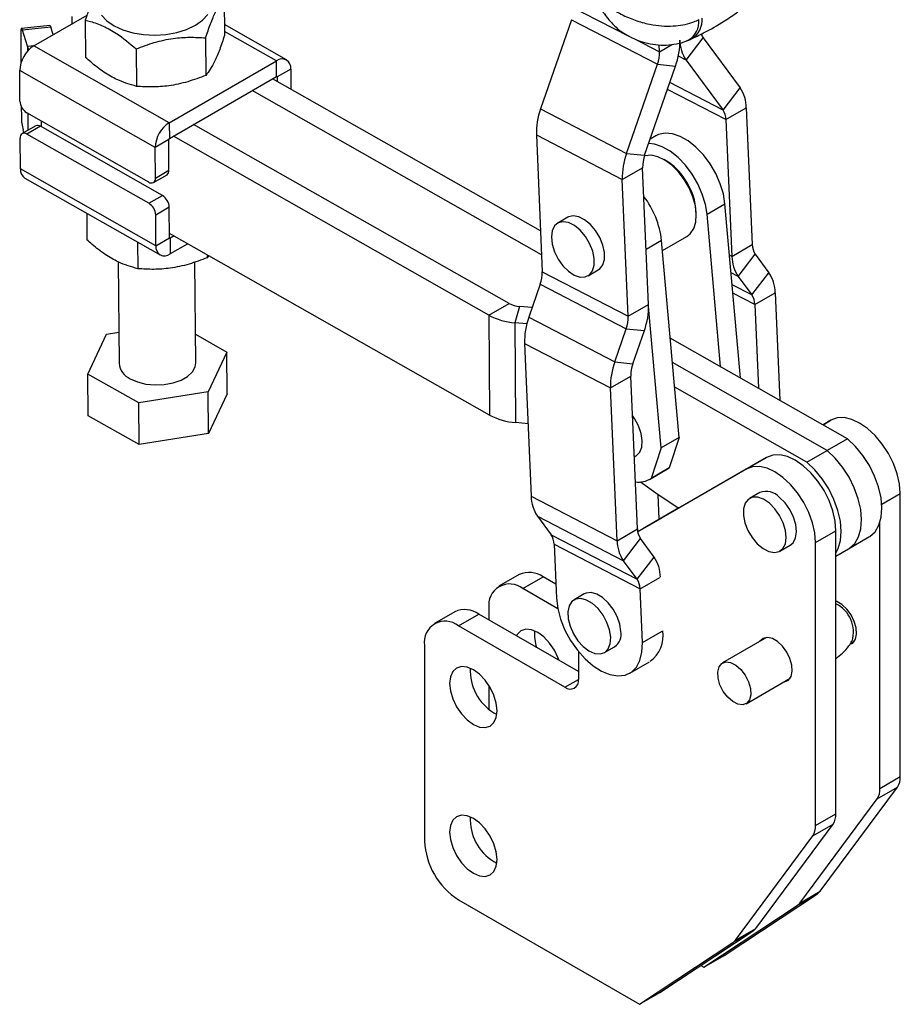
# Model space of a CAD drawing. Extents: x 22 to 388, y 36 to 275.
# Tile 8 of 10: x 296 to 388, y 69 to 172. Entities that reach past the tile are written whole.
import ezdxf

# ---------------------------------------------------------------- set-up
doc = ezdxf.new("R2010")
doc.units = 0
doc.layers.get('0').update_dxf_attribs({"linetype": 'CONTINUOUS'})

msp = doc.modelspace()

# ---------------------------------------------------------------- linework, layer by layer
at = {"color": 7, "linetype": 'CONTINUOUS'}
for p, q in [((349.094987, 175.864351), (359.827078, 170.345114)), ((317.611632, 174.326942), (317.640555, 170.422399)), ((297.739175, 169.348741), (303.293198, 172.555011)), ((301.695622, 172.39963), (301.701275, 171.636016)), ((303.112212, 172.031327), (303.141136, 168.126785)), ((324.102127, 167.879335), (317.632201, 171.550161)), ((353.847407, 172.067541), (350.618869, 162.762158)), ((353.847407, 172.067541), (362.815832, 167.42229)), ((296.380438, 170.723935), (296.403677, 167.586672)), ((299.403143, 171.468449), (296.448764, 171.155619)), ((299.502366, 171.294028), (296.547992, 170.981194)), ((297.068767, 169.293255), (296.547992, 170.981194)), ((299.745243, 170.50682), (299.502366, 171.294028)), ((315.668956, 170.168096), (315.697879, 166.263554)), ((365.796819, 167.857145), (367.579512, 170.172304)), ((367.579512, 170.172304), (371.437904, 164.958124)), ((311.880787, 161.32525), (297.739175, 169.348741)), ((308.419243, 169.020289), (308.448167, 165.115746)), ((363.026462, 168.722749), (362.994747, 169.453824)), ((311.880787, 161.32525), (323.053073, 167.774874)), ((323.065222, 166.13484), (323.053073, 167.774874)), ((359.587296, 158.116913), (362.815832, 167.42229)), ((362.815832, 167.42229), (364.707374, 167.228221)), ((365.796819, 167.857145), (369.655213, 162.642958)), ((310.408622, 158.745982), (296.267006, 166.769476)), ((296.290698, 163.57141), (296.267006, 166.769476)), ((324.550757, 166.910063), (323.136544, 166.093655)), ((324.550757, 166.910063), (324.566257, 164.8178)), ((361.478839, 157.922837), (364.707374, 167.228221)), ((311.892935, 159.685216), (323.065222, 166.13484)), ((350.612388, 150.040072), (322.658636, 165.900122)), ((323.136544, 166.093655), (323.14, 165.627011)), ((350.720381, 147.550619), (320.537316, 164.67551)), ((369.655213, 162.642958), (371.437904, 164.958124)), ((296.437689, 162.995141), (296.445434, 161.949751)), ((309.731306, 155.129072), (297.003854, 162.350216)), ((350.618869, 162.762158), (359.587296, 158.116913)), ((369.965623, 161.643288), (372.086943, 162.867901)), ((372.086943, 162.867901), (372.705659, 148.605179)), ((311.880787, 161.32525), (311.892935, 159.685216)), ((369.965623, 161.643288), (370.584338, 147.380567)), ((297.94058, 160.998609), (296.526367, 160.182201)), ((296.710969, 160.28877), (296.625131, 160.566977)), ((298.434467, 160.952577), (297.020254, 160.136169)), ((311.16192, 153.731433), (298.434467, 160.952577)), ((347.342167, 142.466054), (314.420842, 161.144545)), ((314.451307, 161.127261), (314.451049, 161.161981)), ((296.342933, 156.519262), (296.319247, 159.717325)), ((309.747707, 152.915025), (297.020254, 160.136169)), ((311.822835, 159.56239), (310.408622, 158.745982)), ((311.846522, 156.364326), (311.822835, 159.56239)), ((345.220846, 141.241442), (312.299521, 159.919933)), ((350.178462, 160.043018), (359.146889, 155.397766)), ((350.178462, 160.043018), (350.797178, 145.780293)), ((362.643957, 159.95153), (362.067172, 159.618559)), ((310.432309, 155.547918), (310.408622, 158.745982)), ((359.587296, 158.116913), (361.478839, 157.922837)), ((363.716052, 157.355479), (363.503954, 157.477964)), ((310.48455, 148.495768), (296.342933, 156.519262)), ((310.432309, 155.547918), (311.846522, 156.364326)), ((359.146889, 155.397766), (361.268209, 156.622379)), ((361.886925, 142.359657), (361.268209, 156.622379)), ((296.791564, 155.549991), (310.93318, 147.526498)), ((310.225189, 155.083043), (311.639402, 155.899451)), ((359.765604, 141.135045), (359.146889, 155.397766)), ((309.747707, 152.915025), (311.16192, 153.731433)), ((311.875071, 152.510245), (310.460858, 151.693837)), ((311.898763, 149.312176), (311.875071, 152.510245)), ((367.987844, 151.766171), (369.861677, 152.847912)), ((371.476559, 134.701792), (369.861677, 152.847912)), ((303.261491, 151.879164), (303.282059, 149.102383)), ((310.48455, 148.495768), (310.460858, 151.693837)), ((353.466111, 151.461171), (352.405452, 150.848865)), ((366.871004, 151.645429), (366.871005, 151.890351)), ((369.401694, 135.879004), (367.987844, 151.766171)), ((310.48455, 148.495768), (311.898763, 149.312176)), ((345.297991, 130.827223), (311.895307, 149.77882)), ((312.376666, 149.505713), (311.97008, 149.270996)), ((311.97008, 149.270996), (311.982229, 147.630961)), ((365.077984, 128.493074), (363.250229, 149.031204)), ((363.342235, 147.997347), (365.884465, 149.464945)), ((308.568522, 148.868127), (308.58909, 146.091346)), ((313.815569, 148.689326), (311.982229, 147.630961)), ((370.584338, 147.380567), (372.705659, 148.605179)), ((315.836553, 147.542686), (315.838802, 147.239152)), ((315.992731, 147.454075), (315.838802, 147.239152)), ((371.233376, 145.290347), (373.016069, 147.60551)), ((373.016069, 147.60551), (374.449113, 145.66891)), ((306.557229, 146.798208), (306.635564, 136.223495)), ((314.635341, 136.282756), (314.557501, 146.791452)), ((355.580193, 145.349453), (356.640853, 145.961759)), ((350.797178, 145.780293), (359.765604, 141.135045)), ((371.233376, 145.290347), (372.666422, 143.353747)), ((372.666422, 143.353747), (374.449113, 145.66891)), ((350.58655, 144.479834), (349.387437, 141.023723)), ((350.58655, 144.479834), (359.554975, 139.834586)), ((372.97683, 142.354079), (375.098151, 143.578691)), ((375.098151, 143.578691), (375.584333, 132.371176)), ((345.220846, 141.241442), (347.342167, 142.466054)), ((348.426782, 142.151837), (347.932385, 140.4559)), ((349.737616, 142.033014), (348.426782, 142.151837)), ((359.765604, 141.135045), (361.886925, 142.359657)), ((363.20415, 127.411334), (361.892107, 142.154503)), ((372.97683, 142.354079), (373.355019, 133.636015)), ((345.220846, 141.241442), (345.297991, 130.827223)), ((349.387437, 141.023723), (358.355863, 136.378475)), ((347.932385, 140.4559), (348.00953, 130.041679)), ((349.181548, 140.342667), (347.932385, 140.4559)), ((358.355863, 136.378475), (359.554975, 139.834586)), ((359.554975, 139.834586), (361.446517, 139.640514)), ((303.385745, 135.105316), (305.328421, 139.264162)), ((305.328421, 139.264162), (306.611536, 139.46731)), ((314.61331, 139.257276), (317.885165, 137.400932)), ((360.247407, 136.184402), (361.446517, 139.640514)), ((382.657857, 128.357886), (364.155811, 138.855347)), ((348.947031, 138.304577), (357.915456, 133.659332)), ((348.947031, 138.304577), (349.638313, 122.369034)), ((317.885165, 137.400932), (315.942484, 133.242089)), ((317.917355, 133.054843), (317.885165, 137.400932)), ((358.355863, 136.378475), (360.247407, 136.184402)), ((380.536537, 127.133274), (364.383394, 136.298043)), ((308.692777, 132.094279), (303.385745, 135.105316)), ((303.417935, 130.759227), (303.385745, 135.105316)), ((357.915456, 133.659332), (360.036776, 134.883944)), ((360.728059, 118.948399), (360.036776, 134.883944)), ((358.606739, 117.723787), (357.915456, 133.659332)), ((378.415216, 125.908661), (364.610976, 133.740738)), ((315.942484, 133.242089), (308.692777, 132.094279)), ((315.974679, 128.895996), (315.942484, 133.242089)), ((317.917355, 133.054843), (315.974679, 128.895996)), ((308.724966, 127.74819), (308.692777, 132.094279)), ((308.724966, 127.74819), (303.417935, 130.759227)), ((349.310591, 129.923742), (348.00953, 130.041679)), ((380.911994, 130.288809), (380.090101, 129.814749)), ((315.974679, 128.895996), (308.724966, 127.74819)), ((365.077984, 128.493074), (363.20415, 127.411334)), ((365.077984, 128.493074), (364.019317, 125.306566)), ((363.20415, 127.411334), (362.145484, 124.224826)), ((382.657857, 128.357886), (380.536537, 127.133274)), ((360.401782, 126.469787), (360.573559, 126.568951)), ((374.194479, 126.41087), (360.75728, 118.660442)), ((372.073159, 125.186258), (374.194479, 126.41087)), ((378.415216, 125.908661), (380.536537, 127.133274)), ((364.019317, 125.306566), (362.145484, 124.224826)), ((363.859776, 125.204104), (364.019317, 125.306566)), ((372.073159, 125.186258), (360.757439, 118.659475)), ((361.985943, 124.122363), (363.859776, 125.204104)), ((349.638313, 122.369034), (358.606739, 117.723787)), ((363.006876, 119.961136), (362.895403, 122.530808)), ((373.484896, 122.739296), (372.424236, 122.12699)), ((388.153742, 93.109412), (388.153742, 122.642916)), ((350.287351, 120.278813), (359.255776, 115.633566)), ((350.287351, 120.278813), (351.720397, 118.342213)), ((365.040029, 121.132976), (361.283685, 118.966359)), ((361.283685, 118.966359), (363.334294, 120.150151)), ((386.032422, 91.8848), (386.032422, 119.66325)), ((351.720397, 118.342213), (360.688823, 113.696965)), ((358.606739, 117.723787), (360.728059, 118.948399)), ((361.283685, 118.966359), (361.283685, 118.964067)), ((379.314907, 117.540365), (381.436228, 118.764978)), ((381.436228, 89.231473), (381.436228, 118.764978)), ((352.030806, 117.342543), (360.999232, 112.697295)), ((352.030806, 117.342543), (352.273988, 111.736676)), ((359.255776, 115.633566), (361.038469, 117.948728)), ((362.471515, 116.012128), (361.038469, 117.948728)), ((375.598978, 116.627578), (376.659638, 117.239884)), ((379.314907, 88.006861), (379.314907, 117.540365)), ((382.757544, 116.883616), (384.878864, 118.108229)), ((381.436228, 116.120837), (382.757544, 116.883616)), ((360.688823, 113.696965), (359.255776, 115.633566)), ((360.688823, 113.696965), (362.471515, 116.012128)), ((348.389418, 114.1908), (346.268098, 112.966188)), ((348.767896, 112.718647), (350.889216, 113.943259)), ((352.211376, 113.179992), (350.889216, 113.943259)), ((352.413317, 110.61419), (348.767896, 112.718647)), ((355.17083, 112.163757), (354.11017, 111.551451)), ((361.242414, 107.091428), (360.999232, 112.697295)), ((341.671904, 110.312861), (339.550583, 109.088249)), ((342.050381, 108.840708), (344.171702, 110.06532)), ((354.566171, 104.064721), (344.171702, 110.06532)), ((345.23236, 110.676964), (345.23236, 109.453015)), ((353.151956, 102.431905), (342.050381, 108.840708)), ((374.200948, 107.617793), (369.604726, 104.96445)), ((382.954317, 107.013126), (383.368264, 107.252092)), ((338.514846, 106.799025), (338.514846, 86.385506)), ((354.56617, 106.154309), (354.56617, 103.248579)), ((357.284912, 106.052041), (358.345572, 106.664347)), ((359.932943, 103.914641), (361.983553, 105.098433)), ((372.054527, 100.72081), (376.650749, 103.374153)), ((345.23236, 102.625647), (345.23236, 100.120537)), ((345.727334, 99.777053), (346.058569, 99.611548)), ((386.032422, 91.8848), (388.153742, 93.109412)), ((379.783763, 81.153888), (387.851439, 92.023608)), ((385.730119, 90.798995), (387.851439, 92.023608)), ((377.662443, 79.929276), (385.730119, 90.798995)), ((379.314907, 88.006861), (381.436228, 89.231473)), ((373.066249, 77.275949), (381.133925, 88.145669)), ((379.012604, 86.921057), (381.133925, 88.145669)), ((370.944929, 76.051337), (379.012604, 86.921057)), ((345.727334, 84.262778), (346.058569, 84.097273)), ((377.662443, 79.929276), (379.783763, 81.153888)), ((342.050381, 80.261779), (360.930131, 69.362732)), ((369.768966, 74.465283), (379.515549, 80.897623)), ((377.394228, 79.673011), (379.515549, 80.897623)), ((367.647645, 73.240671), (377.394228, 79.673011)), ((370.944929, 76.051337), (373.066249, 77.275949)), ((363.051451, 70.587344), (372.798034, 77.019685)), ((370.676714, 75.795073), (372.798034, 77.019685)), ((360.930131, 69.362732), (370.676714, 75.795073)), ((367.647645, 73.240671), (369.768966, 74.465283)), ((367.340536, 73.417961), (367.647645, 73.240671)), ((360.930131, 69.362732), (363.051451, 70.587344))]:
    msp.add_line(p, q, dxfattribs=at)
at = {"color": 8, "linetype": 'CONTINUOUS'}
for p, q in [((323.053073, 167.774874), (317.637403, 170.847549)), ((360.429935, 170.06764), (363.026462, 168.722749)), ((363.026462, 168.722749), (364.370343, 169.498555)), ((297.068767, 169.293255), (297.772056, 169.367723)), ((297.068767, 169.293255), (297.072576, 168.779073)), ((365.796819, 167.857145), (364.997834, 168.270985)), ((323.136544, 166.093655), (323.0646, 166.134476)), ((369.655213, 162.642958), (364.112555, 165.513812)), ((369.965623, 161.643288), (363.865834, 164.802708)), ((297.120687, 162.283927), (297.133663, 160.532783)), ((298.503672, 161.499267), (298.508035, 160.910836)), ((311.97008, 149.270996), (311.898773, 149.311453)), ((363.250229, 149.031204), (361.637891, 148.100421)), ((370.584338, 147.380567), (370.336824, 147.508767)), ((371.233376, 145.290347), (370.500466, 145.669961)), ((372.666422, 143.353747), (370.611891, 144.417903)), ((372.97683, 142.354079), (370.690155, 143.538473)), ((380.090459, 129.814547), (380.911994, 130.288809)), ((386.217789, 121.525314), (388.153742, 122.642916)), ((360.999232, 112.697295), (363.049842, 113.881087)), ((361.242414, 107.091428), (363.293024, 108.27522)), ((353.151956, 102.431905), (354.56617, 103.248313))]:
    msp.add_line(p, q, dxfattribs=at)
at = {"color": 7, "linetype": 'CONTINUOUS', "flags": 128}
for points in [[(304.813424, 172.55027), (305.367857, 171.959346), (306.114, 171.442698), (307.02319, 171.020165), (308.06048, 170.707994), (309.186013, 170.518179), (310.356532, 170.458017), (311.527052, 170.529819), (312.652599, 170.730819), (313.689911, 171.053301), (314.599127, 171.484871), (315.345307, 172.008941), (315.899775, 172.605375)], [(296.547992, 170.981194), (296.514232, 171.07523), (296.482009, 171.134132), (296.452551, 171.155651), (296.426999, 171.138946), (296.406326, 171.084671), (296.391327, 170.994907), (296.382587, 170.873103), (296.380438, 170.723935)], [(299.403143, 171.468449), (299.40693, 171.468482), (299.436388, 171.446963), (299.468611, 171.38806), (299.502366, 171.294028)], [(297.219494, 168.939019), (297.149339, 169.080125), (297.068767, 169.293255)], [(369.861677, 152.847912), (369.691486, 153.886258), (369.365741, 154.957998), (368.896961, 156.021946), (368.303161, 157.03722), (367.607158, 157.964791), (366.835702, 158.769021), (366.018439, 159.419009), (365.186776, 159.889767), (364.372673, 160.16321), (363.607413, 160.228824), (362.920409, 160.084096), (362.643957, 159.95153)], [(367.987844, 151.766171), (367.817653, 152.804517), (367.491907, 153.876257), (367.023128, 154.940205), (366.429327, 155.955479), (365.733325, 156.883051), (364.961869, 157.68728), (364.144606, 158.337268), (363.312943, 158.808026), (362.49884, 159.08147), (361.90483, 159.150642)], [(365.605982, 155.413392), (364.991331, 156.219146), (364.307106, 156.901943), (363.5853, 157.429855), (362.859666, 157.778189), (362.164132, 157.93067), (361.531224, 157.880158), (361.457377, 157.859391)], [(365.884465, 149.464945), (366.243948, 149.747465), (366.60059, 150.27473), (366.812409, 150.956988), (366.869504, 151.762341), (366.769204, 152.65313), (366.516199, 153.587701), (366.122319, 154.522356), (365.605982, 155.413392)], [(351.747766, 149.402476), (351.82932, 148.655675), (352.07133, 147.867602), (352.455849, 147.0967), (352.954359, 146.400149), (353.529885, 145.829604), (354.139746, 145.427381), (354.73871, 145.223311), (355.282355, 145.232532), (355.730361, 145.454354), (356.049502, 145.872332), (356.216109, 146.455461), (356.217825, 147.160496), (356.054522, 147.935149), (355.738312, 148.721966), (355.292648, 149.462587), (354.750581, 150.102094), (354.152315, 150.593049), (353.542221, 150.89905), (352.965544, 150.997389), (352.465058, 150.88078), (352.077876, 150.557875), (351.832718, 150.052613), (351.747766, 149.402476)], [(356.640853, 145.961759), (356.791021, 146.06666), (357.110162, 146.484637), (357.276769, 147.067767), (357.278485, 147.772802), (357.115181, 148.547455), (356.798972, 149.334272), (356.353307, 150.074893), (355.811241, 150.7144), (355.212974, 151.205355), (354.60288, 151.511355), (354.026203, 151.609695), (353.525717, 151.493085), (353.466111, 151.461171)], [(307.807025, 134.620309), (308.566077, 134.283726), (309.445391, 134.061598), (310.393869, 133.966833), (311.356388, 134.004939), (312.277009, 134.1737), (313.102225, 134.463313), (313.784084, 134.856941), (314.282957, 135.33171), (314.569847, 135.860029), (314.635341, 136.282756)], [(360.573559, 126.568951), (360.601177, 126.585461), (360.962044, 126.947071), (361.176371, 127.484568), (361.228261, 128.158095), (361.113868, 128.917693), (360.841675, 129.70703), (360.431868, 130.467562), (360.21484, 130.779197)], [(388.153742, 122.642916), (388.072242, 123.645642), (387.830871, 124.703941), (387.438904, 125.777156), (386.911399, 126.824051), (386.268624, 127.804409), (385.535273, 128.680558), (384.739522, 129.418846), (383.911943, 129.990901), (383.084332, 130.374744), (382.288485, 130.555634), (381.554978, 130.526615), (380.911994, 130.288809)], [(384.878864, 118.108229), (384.980975, 118.170983), (385.518766, 118.663313), (385.915135, 119.340388), (386.155727, 120.177691), (386.231832, 121.144904), (386.140695, 122.207004), (385.885614, 123.325537), (385.475827, 124.459999), (384.926171, 125.569312), (384.256549, 126.613309), (383.491207, 127.55419), (382.657857, 128.357886)], [(381.436228, 118.764978), (381.354727, 119.767704), (381.113356, 120.826003), (380.721389, 121.899217), (380.193884, 122.946112), (379.551109, 123.92647), (378.817758, 124.80262), (378.022007, 125.540907), (377.194428, 126.112962), (376.366817, 126.496806), (375.57097, 126.677696), (374.837464, 126.648677), (374.194479, 126.41087)], [(382.757544, 116.883616), (382.859654, 116.946371), (383.397446, 117.4387), (383.793814, 118.115776), (384.034407, 118.953079), (384.110512, 119.920292), (384.019375, 120.982392), (383.764294, 122.100925), (383.354507, 123.235387), (382.804851, 124.3447), (382.135229, 125.388697), (381.369887, 126.329578), (380.536537, 127.133274)], [(382.757544, 116.883616), (382.859654, 116.946371), (383.397446, 117.4387), (383.793814, 118.115776), (384.034407, 118.953079), (384.110512, 119.920292), (384.019375, 120.982392), (383.764294, 122.100925), (383.354507, 123.235387), (382.804851, 124.3447), (382.135229, 125.388697), (381.369887, 126.329578), (380.536537, 127.133274)], [(379.314907, 117.540365), (379.233407, 118.543092), (378.992036, 119.60139), (378.600069, 120.674605), (378.072564, 121.7215), (377.429789, 122.701858), (376.696438, 123.578008), (375.900687, 124.316295), (375.073108, 124.88835), (374.245497, 125.272193), (373.44965, 125.453084), (372.716143, 125.424065), (372.073159, 125.186258)], [(381.436228, 116.438095), (381.672494, 116.891164), (381.913086, 117.728467), (381.989192, 118.69568), (381.898054, 119.75778), (381.642974, 120.876313), (381.233187, 122.010775), (380.683531, 123.120088), (380.013908, 124.164085), (379.248566, 125.104966), (378.415216, 125.908661)], [(361.045279, 123.846414), (362.897433, 122.529422), (365.041944, 121.131789)], [(374.49748, 121.627871), (373.888107, 122.03717), (373.287893, 122.249198), (372.741353, 122.248229), (372.289022, 122.034335), (371.964448, 121.623379), (371.791702, 121.045841), (371.783596, 120.344555), (371.940731, 119.571528), (372.251454, 118.784098), (372.69272, 118.040659), (373.231801, 117.396354), (373.828717, 116.898963), (374.439196, 116.585379), (375.017964, 116.478858), (375.522095, 116.587298), (375.914199, 116.902661), (376.165197, 117.401555), (376.256473, 118.04698), (376.181258, 118.791064), (375.94513, 119.578629), (375.565601, 120.351259), (375.070819, 121.051656), (374.49748, 121.627871)], [(376.659638, 117.239884), (376.974859, 117.514967), (377.225857, 118.013861), (377.317134, 118.659286), (377.241918, 119.40337), (377.00579, 120.190935), (376.626261, 120.963565), (376.131479, 121.663962), (375.55814, 122.240177)], [(358.999691, 108.266305), (358.882404, 109.026929), (358.607574, 109.816266), (358.195586, 110.57577), (357.676992, 111.249117), (357.090256, 111.786364), (356.478893, 112.147669), (355.888246, 112.306233), (355.362119, 112.250297), (355.17083, 112.163757)], [(352.273988, 111.736676), (352.405099, 110.655882), (352.703498, 109.527365), (353.157717, 108.394493), (353.750302, 107.300801), (354.458477, 106.288322), (355.255029, 105.395963), (356.109347, 104.658016), (356.988601, 104.102841), (357.859001, 103.751773), (358.687097, 103.618304), (359.441067, 103.707561), (360.091936, 104.016116), (360.614691, 104.532111), (360.989243, 105.235715), (361.2012, 106.099891), (361.242414, 107.091428)], [(357.939031, 107.653999), (357.821744, 108.414624), (357.546914, 109.20396), (357.134926, 109.963464), (356.616333, 110.636811), (356.029596, 111.174058), (355.418233, 111.535363), (354.827586, 111.693927), (354.301459, 111.637991), (353.878874, 111.371705), (353.591169, 110.914816), (353.459686, 110.30121), (353.494173, 109.576397), (353.692074, 108.794131), (354.038713, 108.012429), (354.508378, 107.289267), (355.066239, 106.678279), (355.67092, 106.22478), (356.277575, 105.962402), (356.841212, 105.910605), (357.320028, 106.073231), (357.678512, 106.438218), (357.890076, 106.978498), (357.939031, 107.653999)], [(383.064678, 106.961369), (383.199519, 107.057752), (383.468261, 107.440123), (383.587862, 107.976182), (383.547696, 108.618299), (383.351331, 109.30942), (383.016216, 109.988134), (382.572127, 110.594133), (382.058523, 111.073575), (381.52104, 111.383857), (381.436228, 111.415656)], [(352.559242, 105.223296), (352.466833, 105.479916), (352.073529, 106.298854), (351.560968, 107.048922), (350.964073, 107.679006), (350.323528, 108.146166), (349.682986, 108.418562), (349.086092, 108.477638), (348.573531, 108.31936), (348.180227, 107.954521), (348.087817, 107.804595)], [(375.943585, 102.965917), (376.088002, 102.985106), (376.482004, 103.179813), (376.750746, 103.562184), (376.870347, 104.098243), (376.830181, 104.740361), (376.633817, 105.431481), (376.298702, 106.110195), (375.854612, 106.716194), (375.341008, 107.195636), (374.803525, 107.505918), (374.289921, 107.619471), (373.845832, 107.526206), (373.510717, 107.234408), (373.493784, 107.209556)], [(370.143261, 101.402043), (369.685317, 102.001232), (369.339387, 102.682783), (369.139332, 103.379981), (369.104734, 104.024579), (369.238981, 104.553481), (369.528932, 104.914911), (369.946203, 105.073494), (370.44995, 105.013703), (370.990862, 104.741393), (371.515992, 104.283219), (371.973935, 103.684029), (372.319866, 103.002479), (372.519921, 102.305281), (372.554519, 101.660682), (372.420272, 101.131781), (372.130321, 100.77035), (371.71305, 100.611768), (371.209303, 100.671558), (370.66839, 100.943869), (370.143261, 101.402043)], [(343.606014, 98.552441), (344.246559, 98.280043), (344.843453, 98.220967), (345.356014, 98.379245), (345.749318, 98.744084), (345.996559, 99.290624), (346.08089, 99.981618), (345.996559, 100.769979), (345.749318, 101.601977), (345.356014, 102.420916), (344.843453, 103.170983), (344.246559, 103.801068), (343.606014, 104.268227), (342.965471, 104.540624), (342.368577, 104.599699), (341.856016, 104.441422), (341.462712, 104.076582), (341.215471, 103.530042), (341.13114, 102.839048), (341.215471, 102.050688), (341.462712, 101.218689), (341.856016, 100.399751), (342.368577, 99.649683), (342.965471, 99.019599), (343.606014, 98.552441)], [(343.606014, 83.038166), (344.246559, 82.765767), (344.843453, 82.706692), (345.356014, 82.86497), (345.749318, 83.229809), (345.996559, 83.776349), (346.08089, 84.467343), (345.996559, 85.255703), (345.749318, 86.087701), (345.356014, 86.90664), (344.843453, 87.656708), (344.246559, 88.286793), (343.606014, 88.753952), (342.965471, 89.026349), (342.368577, 89.085424), (341.856016, 88.927146), (341.462712, 88.562306), (341.215471, 88.015767), (341.13114, 87.324772), (341.215471, 86.536413), (341.462712, 85.704413), (341.856016, 84.885476), (342.368577, 84.135408), (342.965471, 83.505323), (343.606014, 83.038166)]]:
    msp.add_lwpolyline(points, dxfattribs=at)
at = {"color": 8, "linetype": 'CONTINUOUS'}
for centre, radius, start, end in [((364.852862, 171.897857), 2.298701, 300.59445049, 4.37621552), ((365.181111, 172.042889), 2.298028, 300.30988713, 4.84882311)]:
    msp.add_arc(centre, radius, start, end, dxfattribs=at)
at = {"color": 7, "linetype": 'CONTINUOUS'}
for centre, radius, start, end in [((368.757918, 171.026649), 1.455523, 198.73794354, 215.9421288), ((357.716701, 169.755707), 7.433552, 340.12248761, 1.47738075), ((368.9241, 169.974078), 3.776412, 180.40534974, 214.09504055), ((299.468322, 166.652026), 3.20347, 122.66818946, 177.8988715), ((359.47239, 168.631099), 3.555254, 340.12273797, 1.47717191), ((323.634132, 167.051901), 0.927534, 351.20388226, 128.78908144), ((323.092893, 166.10041), 0.044171, 351.20393789, 128.78819736), ((368.310605, 162.841181), 3.776433, 0.40538606, 34.09499295), ((297.825423, 163.648831), 1.536677, 182.88790789, 237.68048286), ((357.609569, 160.234671), 7.433578, 160.12254206, 181.47736707), ((368.159557, 161.630511), 1.806111, 0.40534375, 34.09503832), ((302.160581, 161.989397), 5.715285, 180.39745112, 194.41124338), ((313.609944, 158.628535), 3.203476, 122.66835747, 177.89893821), ((296.74929, 159.793625), 0.436759, 51.65478213, 190.06084169), ((298.14738, 160.544874), 0.498639, 54.84833007, 114.50219394), ((311.975283, 159.556801), 0.15255, 122.67043581, 177.90041799), ((366.578028, 155.58942), 7.43361, 160.12258565, 181.47736393), ((364.822133, 156.714053), 3.555106, 160.12229591, 181.47762678), ((360.631255, 152.244769), 5.969533, 32.14529917, 58.88504302), ((297.386163, 156.413664), 1.04856, 174.22008957, 235.45439674), ((311.36762, 156.299118), 0.483321, 304.21650891, 7.75379261), ((310.002268, 155.471617), 0.436757, 231.65513201, 10.06123738), ((360.234078, 151.626416), 6.642172, 2.27731702, 34.83965421), ((310.340343, 152.43282), 1.53668, 2.88805535, 57.68021534), ((353.785682, 147.903729), 9.531466, 6.79341267, 37.00277142), ((308.92613, 151.616412), 1.53668, 2.88805535, 57.68021534), ((311.94241, 149.305421), 0.044167, 171.20377856, 308.79018845), ((311.40117, 148.353928), 0.927529, 171.20369365, 308.78935728), ((374.511693, 148.617947), 1.806079, 180.40505859, 214.09536407), ((374.360657, 147.407281), 3.776413, 180.40531341, 214.09503936), ((347.243183, 145.688627), 3.555177, 340.12255516, 1.47746556), ((371.321844, 143.551981), 3.776401, 0.40524557, 34.09508778), ((371.170752, 142.341298), 1.806123, 0.40544656, 34.09486308), ((348.62579, 144.867819), 2.723263, 241.87771565, 265.80926777), ((354.455791, 142.168009), 7.433605, 340.12255938, 1.47732308), ((348.429873, 147.245752), 6.808054, 241.87755533, 265.80947069), ((356.378156, 138.496234), 7.433596, 160.12257962, 181.47739449), ((356.211596, 141.043385), 3.555191, 340.12253895, 1.47735812), ((308.542577, 136.387374), 1.914042, 184.91164519, 247.40017705), ((365.346616, 133.850977), 7.433631, 160.12260416, 181.47729056), ((363.590791, 134.975599), 3.555197, 160.12250042, 181.47727297), ((348.507019, 136.831525), 6.808047, 241.87751135, 265.80945538), ((360.866604, 126.152002), 2.312908, 261.24943739, 303.56837639), ((353.414637, 122.39575), 3.776419, 180.40534624, 214.09504117), ((374.164042, 121.004847), 1.862673, 41.54459657, 111.38347228), ((350.224743, 117.329769), 1.806107, 0.40524548, 34.09501479), ((362.534125, 118.961175), 1.806111, 180.40531661, 214.09505668), ((362.383076, 117.750505), 3.776431, 180.40536383, 214.09494591), ((359.344211, 113.895187), 3.776436, 0.40539635, 34.09493281), ((349.424615, 111.898849), 2.51489, 54.38244107, 114.30707323), ((347.387733, 111.026599), 2.183547, 50.79668892, 189.21400738), ((359.193169, 112.684519), 1.806109, 0.40529416, 34.09507912), ((380.02141, 108.203681), 3.243931, 342.8754035, 64.14195366), ((342.7071, 108.02091), 2.51489, 54.38244107, 114.30707323), ((340.670218, 107.14866), 2.183547, 50.79668892, 189.21400738), ((353.958834, 107.927439), 3.985103, 174.46714048, 199.75489446), ((357.439127, 107.968996), 1.588633, 304.79082325, 10.78636426), ((360.113009, 107.797714), 3.29179, 306.13758619, 9.05952007), ((348.472407, 104.196998), 5.203012, 177.39219341, 238.1570382), ((353.704021, 103.108724), 0.873418, 230.79671007, 9.21403014), ((386.339627, 93.029502), 1.815875, 326.36192029, 2.52218642), ((384.218307, 91.80489), 1.815875, 326.36192029, 2.52218642), ((348.472408, 88.682723), 5.203013, 177.39220133, 238.15703028), ((379.622112, 89.151564), 1.815875, 326.36192029, 2.52218642), ((377.500792, 87.926951), 1.815875, 326.36192029, 2.52218642), ((346.190927, 86.73481), 7.684025, 182.60547917, 237.3945333), ((378.925358, 81.783829), 1.064747, 303.66263263, 323.72691132), ((376.804037, 80.559217), 1.064747, 303.66263263, 323.72691132), ((372.207843, 77.905891), 1.064747, 303.66263263, 323.72691132), ((370.086523, 76.681279), 1.064747, 303.66263263, 323.72691132)]:
    msp.add_arc(centre, radius, start, end, dxfattribs=at)
for points, knots in [([(305.054888, 176.190173), (304.885261, 175.96672), (304.542327, 175.51497), (304.036521, 174.535455), (303.55483, 173.352624), (303.26065, 172.474442), (303.112212, 172.031327)], [0, 0, 0, 0, 0.2646022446, 0.5349422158, 0.765340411, 1, 1, 1, 1]), ([(356.203436, 174.715561), (356.20757, 174.711392), (356.2124, 174.70652), (356.22031, 174.698574), (356.229452, 174.689401), (356.246948, 174.671903), (356.276633, 174.642379), (356.326766, 174.592999), (356.411799, 174.510591), (356.557142, 174.373488), (356.809142, 174.146284), (357.258733, 173.770774), (358.115718, 173.143662), (359.344515, 172.444295), (360.850848, 171.852863), (362.646769, 171.415117), (364.65284, 171.332025), (366.239032, 171.672422), (366.973232, 171.997312), (367.144862, 172.07326)], [0, 0, 0, 0, 0.0014918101, 0.0017430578, 0.0028486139, 0.0047814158, 0.0080260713, 0.0134730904, 0.0226205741, 0.0379957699, 0.063904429, 0.10787822, 0.1841253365, 0.3259045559, 0.4504514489, 0.5749477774, 0.7753524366, 0.9474853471, 1, 1, 1, 1]), ([(315.668956, 170.168096), (315.836546, 170.666553), (316.17536, 171.674276), (316.679655, 172.857181), (317.163569, 173.74149), (317.461368, 174.130602), (317.611632, 174.326942)], [0, 0, 0, 0, 0.2646023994, 0.5349424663, 0.7653401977, 1, 1, 1, 1]), ([(366.341142, 170.05911), (366.76422, 170.262996), (367.947273, 170.833124), (369.578975, 171.764304), (370.743336, 172.553574), (371.2104, 172.870177)], [0, 0, 0, 0, 0.2500313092, 0.69916263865, 1, 1, 1, 1]), ([(303.112212, 172.031327), (303.290521, 171.987044), (303.904498, 171.834562), (304.991737, 171.437673), (306.6119, 170.552265), (307.74244, 169.593974), (308.419243, 169.020289)], [0, 0, 0, 0, 0.1033335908, 0.3558135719, 0.614354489, 1, 1, 1, 1]), ([(308.419243, 169.020289), (309.047442, 169.257411), (310.317462, 169.736798), (312.201475, 170.136901), (314.004303, 170.272897), (315.110692, 170.203242), (315.668956, 170.168096)], [0, 0, 0, 0, 0.2646022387, 0.5349422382, 0.7653399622, 1, 1, 1, 1]), ([(317.640555, 170.422399), (317.472966, 169.923942), (317.134154, 168.91622), (316.629845, 167.733317), (316.145945, 166.849006), (315.848144, 166.459893), (315.697879, 166.263554)], [0, 0, 0, 0, 0.26460241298, 0.53494200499, 0.76534020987, 1, 1, 1, 1]), ([(359.8336, 170.366487), (360.008406, 170.271232), (360.535686, 169.983907), (361.470313, 169.672876), (362.600449, 169.44148), (363.72162, 169.391183), (364.80496, 169.530265), (365.582085, 169.713188), (365.961833, 169.905111), (366.021315, 169.935173)], [0, 0, 0, 0, 0.0926172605, 0.27936879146, 0.45756788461, 0.63162274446, 0.8012720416, 0.96887198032, 1, 1, 1, 1]), ([(365.892479, 169.86635), (366.012808, 169.911791), (366.166606, 169.969871), (366.308437, 170.049161), (366.339302, 170.066416)], [0, 0, 0, 0, 0.7823886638, 1, 1, 1, 1]), ([(308.448167, 165.115746), (307.774184, 165.308436), (306.659605, 165.627092), (305.039463, 166.575545), (303.948334, 167.412512), (303.320288, 167.968257), (303.141136, 168.126785)], [0, 0, 0, 0, 0.3856442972, 0.6377487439, 0.8966664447, 1, 1, 1, 1]), ([(315.697879, 166.263554), (315.06968, 166.026431), (313.79966, 165.547044), (311.915648, 165.146943), (310.112816, 165.010954), (309.006429, 165.080603), (308.448167, 165.115746)], [0, 0, 0, 0, 0.26460226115, 0.5349422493, 0.76534050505, 1, 1, 1, 1]), ([(308.58909, 146.091346), (307.91511, 146.284034), (306.80053, 146.602688), (305.180388, 147.551142), (304.089258, 148.388111), (303.461212, 148.943855), (303.282059, 149.102383)], [0, 0, 0, 0, 0.3856433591, 0.637748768, 0.8966664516, 1, 1, 1, 1]), ([(315.838802, 147.239152), (315.210603, 147.00203), (313.940583, 146.522644), (312.056571, 146.122542), (310.253739, 145.986549), (309.147352, 146.056201), (308.58909, 146.091346)], [0, 0, 0, 0, 0.2646021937, 0.534942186, 0.7653404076, 1, 1, 1, 1]), ([(381.436228, 105.438541), (381.668429, 105.61295), (382.175968, 105.994167), (382.735624, 106.625094), (383.005067, 107.085752), (383.105158, 107.256874)], [0, 0, 0, 0, 0.3464296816, 0.7572151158, 1, 1, 1, 1])]:
    msp.add_open_spline(points, degree=3, knots=knots, dxfattribs=at)
at = {"color": 8, "linetype": 'CONTINUOUS'}
msp.add_open_spline([(356.203436, 174.715561), (356.20554, 174.71009), (356.207998, 174.703696), (356.212029, 174.693251), (356.216694, 174.68119), (356.225637, 174.658188), (356.240865, 174.619367), (356.266715, 174.554377), (356.310957, 174.44575), (356.387692, 174.264558), (356.523848, 173.962928), (356.775652, 173.460493), (357.281395, 172.60701), (358.069379, 171.631471), (358.985533, 170.812379), (359.596772, 170.498675), (359.837892, 170.374926)], degree=3, knots=[0, 0, 0, 0, 0.002806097, 0.0032792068, 0.0053620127, 0.0089994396, 0.0151042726, 0.0253538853, 0.0425660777, 0.0714939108, 0.1202384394, 0.2029671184, 0.3464027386, 0.6130751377, 0.8473670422, 1, 1, 1, 1], dxfattribs=at)

doc.saveas('drawing.dxf')
